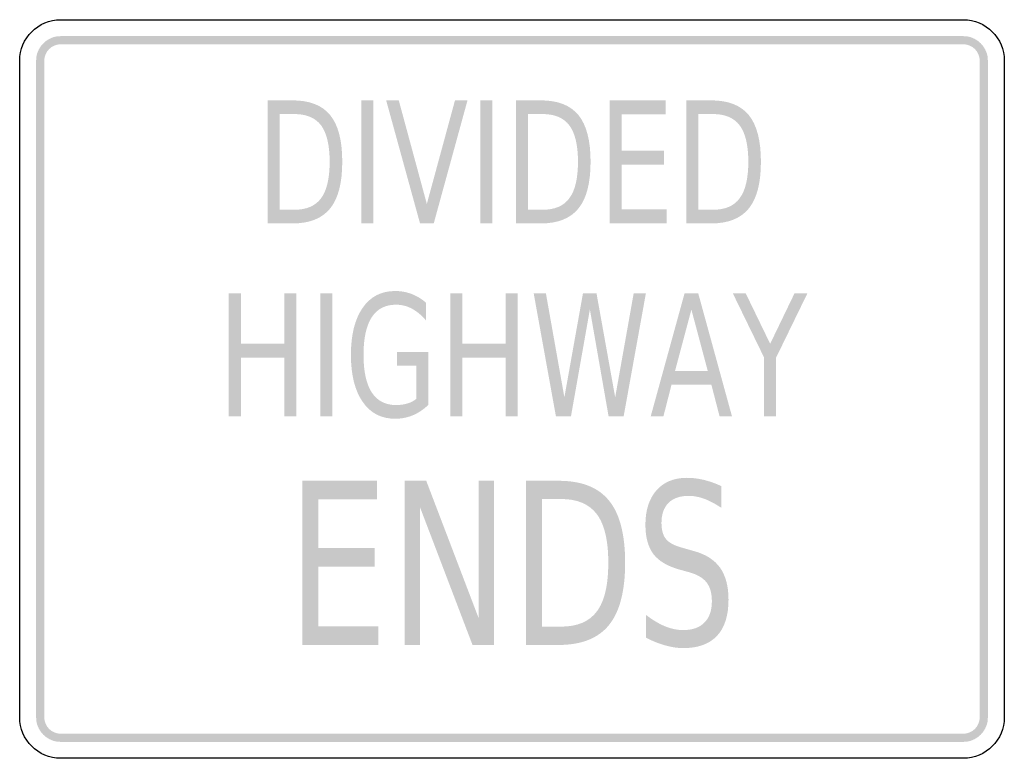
# Model space of a CAD drawing. Header units: inches. Extents: x -0.5 to 0.5, y -0.37 to 0.38.
import ezdxf

# ---------------------------------------------------------------- set-up
doc = ezdxf.new("R2010")
doc.units = ezdxf.units.IN
doc.header["$MEASUREMENT"] = 0

msp = doc.modelspace()

# ---------------------------------------------------------------- hatches: boundary and pattern name
for points in [[(-0.4583, 0.3583), (-0.4608, 0.3582), (-0.4632, 0.3579), (-0.4656, 0.3573), (-0.4679, 0.3564), (-0.4701, 0.3554), (-0.4722, 0.3541), (-0.4742, 0.3527), (-0.476, 0.351), (-0.4777, 0.3492), (-0.4791, 0.3472), (-0.4804, 0.3451), (-0.4814, 0.3429), (-0.4823, 0.3406), (-0.4829, 0.3382), (-0.4832, 0.3358), (-0.4833, 0.3333), (-0.475, 0.3333), (-0.4749, 0.335), (-0.4747, 0.3366), (-0.4743, 0.3382), (-0.4737, 0.3397), (-0.473, 0.3412), (-0.4722, 0.3426), (-0.4712, 0.3439), (-0.4701, 0.3451), (-0.4689, 0.3462), (-0.4676, 0.3472), (-0.4662, 0.348), (-0.4647, 0.3487), (-0.4632, 0.3493), (-0.4616, 0.3497), (-0.46, 0.3499), (-0.4583, 0.35), (-0.4583, 0.3583)], [(-0.4583, 0.35), (0.4583, 0.35), (0.4583, 0.3583), (-0.4583, 0.3583), (-0.4583, 0.35)], [(0.4833, 0.3333), (0.4832, 0.3358), (0.4829, 0.3382), (0.4823, 0.3406), (0.4814, 0.3429), (0.4804, 0.3451), (0.4791, 0.3472), (0.4777, 0.3492), (0.476, 0.351), (0.4742, 0.3527), (0.4722, 0.3541), (0.4701, 0.3554), (0.4679, 0.3564), (0.4656, 0.3573), (0.4632, 0.3579), (0.4608, 0.3582), (0.4583, 0.3583), (0.4583, 0.35), (0.46, 0.3499), (0.4616, 0.3497), (0.4632, 0.3493), (0.4647, 0.3487), (0.4662, 0.348), (0.4676, 0.3472), (0.4689, 0.3462), (0.4701, 0.3451), (0.4712, 0.3439), (0.4722, 0.3426), (0.473, 0.3412), (0.4737, 0.3397), (0.4743, 0.3382), (0.4747, 0.3366), (0.4749, 0.335), (0.475, 0.3333), (0.4833, 0.3333)], [(-0.475, -0.3333), (-0.475, 0.3333), (-0.4833, 0.3333), (-0.4833, -0.3333), (-0.475, -0.3333)], [(0.475, 0.3333), (0.475, -0.3333), (0.4833, -0.3333), (0.4833, 0.3333), (0.475, 0.3333)], [(-0.1529, 0.2931), (-0.1408, 0.2931), (-0.1408, 0.1681), (-0.1529, 0.1681), (-0.1529, 0.2931)], [(-0.0934, 0.1681), (-0.1278, 0.2931), (-0.115, 0.2931), (-0.0865, 0.1879), (-0.0579, 0.2931), (-0.0452, 0.2931), (-0.0795, 0.1681), (-0.0934, 0.1681)], [(-0.0322, 0.2931), (-0.02, 0.2931), (-0.02, 0.1681), (-0.0322, 0.1681), (-0.0322, 0.2931)], [(0.0992, 0.2931), (0.1561, 0.2931), (0.1561, 0.2789), (0.1114, 0.2789), (0.1114, 0.2419), (0.1543, 0.2419), (0.1543, 0.2277), (0.1114, 0.2277), (0.1114, 0.1824), (0.1572, 0.1824), (0.1572, 0.1681), (0.0992, 0.1681), (0.0992, 0.2931)], [(-0.2876, 0.0973), (-0.2754, 0.0973), (-0.2754, 0.046), (-0.2312, 0.046), (-0.2312, 0.0973), (-0.219, 0.0973), (-0.219, -0.0277), (-0.2312, -0.0277), (-0.2312, 0.0318), (-0.2754, 0.0318), (-0.2754, -0.0277), (-0.2876, -0.0277), (-0.2876, 0.0973)], [(-0.1948, 0.0973), (-0.1826, 0.0973), (-0.1826, -0.0277), (-0.1948, -0.0277), (-0.1948, 0.0973)], [(-0.0628, 0.0973), (-0.0506, 0.0973), (-0.0506, 0.046), (-0.0064, 0.046), (-0.0064, 0.0973), (0.0058, 0.0973), (0.0058, -0.0277), (-0.0064, -0.0277), (-0.0064, 0.0318), (-0.0506, 0.0318), (-0.0506, -0.0277), (-0.0628, -0.0277), (-0.0628, 0.0973)], [(0.022, 0.0973), (0.0344, 0.0973), (0.0532, -0.0084), (0.0721, 0.0973), (0.0858, 0.0973), (0.1048, -0.0084), (0.1236, 0.0973), (0.136, 0.0973), (0.1134, -0.0277), (0.0981, -0.0277), (0.0791, 0.0808), (0.0599, -0.0277), (0.0446, -0.0277), (0.022, 0.0973)], [(0.2242, 0.0973), (0.2373, 0.0973), (0.2622, 0.0459), (0.287, 0.0973), (0.3001, 0.0973), (0.2682, 0.0318), (0.2682, -0.0277), (0.2561, -0.0277), (0.2561, 0.0318), (0.2242, 0.0973)], [(-0.213, -0.0932), (-0.1371, -0.0932), (-0.1371, -0.1122), (-0.1967, -0.1122), (-0.1967, -0.1615), (-0.1395, -0.1615), (-0.1395, -0.1805), (-0.1967, -0.1805), (-0.1967, -0.2409), (-0.1356, -0.2409), (-0.1356, -0.2599), (-0.213, -0.2599), (-0.213, -0.0932)], [(-0.109, -0.0932), (-0.0871, -0.0932), (-0.0339, -0.2326), (-0.0339, -0.0932), (-0.0182, -0.0932), (-0.0182, -0.2599), (-0.0401, -0.2599), (-0.0933, -0.1204), (-0.0933, -0.2599), (-0.109, -0.2599), (-0.109, -0.0932)], [(-0.4833, -0.3333), (-0.4832, -0.3358), (-0.4829, -0.3382), (-0.4823, -0.3406), (-0.4814, -0.3429), (-0.4804, -0.3451), (-0.4791, -0.3472), (-0.4777, -0.3492), (-0.476, -0.351), (-0.4742, -0.3527), (-0.4722, -0.3541), (-0.4701, -0.3554), (-0.4679, -0.3564), (-0.4656, -0.3573), (-0.4632, -0.3579), (-0.4608, -0.3582), (-0.4583, -0.3583), (-0.4583, -0.35), (-0.46, -0.3499), (-0.4616, -0.3497), (-0.4632, -0.3493), (-0.4647, -0.3487), (-0.4662, -0.348), (-0.4676, -0.3472), (-0.4689, -0.3462), (-0.4701, -0.3451), (-0.4712, -0.3439), (-0.4722, -0.3426), (-0.473, -0.3412), (-0.4737, -0.3397), (-0.4743, -0.3382), (-0.4747, -0.3366), (-0.4749, -0.335), (-0.475, -0.3333), (-0.4833, -0.3333)], [(0.4583, -0.3583), (0.4608, -0.3582), (0.4632, -0.3579), (0.4656, -0.3573), (0.4679, -0.3564), (0.4701, -0.3554), (0.4722, -0.3541), (0.4742, -0.3527), (0.476, -0.351), (0.4777, -0.3492), (0.4791, -0.3472), (0.4804, -0.3451), (0.4814, -0.3429), (0.4823, -0.3406), (0.4829, -0.3382), (0.4832, -0.3358), (0.4833, -0.3333), (0.475, -0.3333), (0.4749, -0.335), (0.4747, -0.3366), (0.4743, -0.3382), (0.4737, -0.3397), (0.473, -0.3412), (0.4722, -0.3426), (0.4712, -0.3439), (0.4701, -0.3451), (0.4689, -0.3462), (0.4676, -0.3472), (0.4662, -0.348), (0.4647, -0.3487), (0.4632, -0.3493), (0.4616, -0.3497), (0.46, -0.3499), (0.4583, -0.35), (0.4583, -0.3583)], [(0.4583, -0.35), (-0.4583, -0.35), (-0.4583, -0.3583), (0.4583, -0.3583), (0.4583, -0.35)]]:
    msp.add_hatch(color=7).paths.add_polyline_path(points)
h = msp.add_hatch(color=7)
edge = h.paths.add_edge_path()
edge.add_line((-0.248, 0.2931), (-0.223, 0.2931))
edge.add_spline(control_points=[(-0.223, 0.2931), (-0.2056, 0.2931), (-0.1927, 0.2881), (-0.1846, 0.278), (-0.1764, 0.268), (-0.1724, 0.2522), (-0.1724, 0.2308), (-0.1724, 0.2092), (-0.1765, 0.1934), (-0.1847, 0.1833), (-0.1929, 0.1732), (-0.2056, 0.1681), (-0.223, 0.1681)], knot_values=[0, 0, 0, 0, 1, 1, 1, 2, 2, 2, 3, 3, 3, 4, 4, 4, 4], degree=3, periodic=0)
edge.add_line((-0.223, 0.1681), (-0.248, 0.1681))
edge.add_line((-0.248, 0.1681), (-0.248, 0.2931))
edge = h.paths.add_edge_path(flags=0)
edge.add_line((-0.2358, 0.2792), (-0.2358, 0.182))
edge.add_line((-0.2358, 0.182), (-0.2211, 0.182))
edge.add_spline(control_points=[(-0.2211, 0.182), (-0.2087, 0.182), (-0.1996, 0.1859), (-0.1938, 0.1938), (-0.1881, 0.2016), (-0.1852, 0.2139), (-0.1852, 0.2308), (-0.1852, 0.2475), (-0.1881, 0.2598), (-0.1938, 0.2676), (-0.1996, 0.2753), (-0.2087, 0.2792), (-0.2211, 0.2792)], knot_values=[0, 0, 0, 0, 1, 1, 1, 2, 2, 2, 3, 3, 3, 4, 4, 4, 4], degree=3, periodic=0)
edge.add_line((-0.2211, 0.2792), (-0.2358, 0.2792))
h = msp.add_hatch(color=7)
edge = h.paths.add_edge_path()
edge.add_line((0.0042, 0.2931), (0.0292, 0.2931))
edge.add_spline(control_points=[(0.0292, 0.2931), (0.0466, 0.2931), (0.0594, 0.2881), (0.0676, 0.278), (0.0757, 0.268), (0.0798, 0.2522), (0.0798, 0.2308), (0.0798, 0.2092), (0.0757, 0.1934), (0.0675, 0.1833), (0.0593, 0.1732), (0.0465, 0.1681), (0.0292, 0.1681)], knot_values=[0, 0, 0, 0, 1, 1, 1, 2, 2, 2, 3, 3, 3, 4, 4, 4, 4], degree=3, periodic=0)
edge.add_line((0.0292, 0.1681), (0.0042, 0.1681))
edge.add_line((0.0042, 0.1681), (0.0042, 0.2931))
edge = h.paths.add_edge_path(flags=0)
edge.add_line((0.0164, 0.2792), (0.0164, 0.182))
edge.add_line((0.0164, 0.182), (0.031, 0.182))
edge.add_spline(control_points=[(0.031, 0.182), (0.0435, 0.182), (0.0526, 0.1859), (0.0583, 0.1938), (0.0641, 0.2016), (0.067, 0.2139), (0.067, 0.2308), (0.067, 0.2475), (0.0641, 0.2598), (0.0583, 0.2676), (0.0526, 0.2753), (0.0435, 0.2792), (0.031, 0.2792)], knot_values=[0, 0, 0, 0, 1, 1, 1, 2, 2, 2, 3, 3, 3, 4, 4, 4, 4], degree=3, periodic=0)
edge.add_line((0.031, 0.2792), (0.0164, 0.2792))
h = msp.add_hatch(color=7)
edge = h.paths.add_edge_path()
edge.add_line((0.1772, 0.2931), (0.2022, 0.2931))
edge.add_spline(control_points=[(0.2022, 0.2931), (0.2196, 0.2931), (0.2324, 0.2881), (0.2406, 0.278), (0.2487, 0.268), (0.2528, 0.2522), (0.2528, 0.2308), (0.2528, 0.2092), (0.2487, 0.1934), (0.2405, 0.1833), (0.2323, 0.1732), (0.2195, 0.1681), (0.2022, 0.1681)], knot_values=[0, 0, 0, 0, 1, 1, 1, 2, 2, 2, 3, 3, 3, 4, 4, 4, 4], degree=3, periodic=0)
edge.add_line((0.2022, 0.1681), (0.1772, 0.1681))
edge.add_line((0.1772, 0.1681), (0.1772, 0.2931))
edge = h.paths.add_edge_path(flags=0)
edge.add_line((0.1894, 0.2792), (0.1894, 0.182))
edge.add_line((0.1894, 0.182), (0.2041, 0.182))
edge.add_spline(control_points=[(0.2041, 0.182), (0.2165, 0.182), (0.2256, 0.1859), (0.2313, 0.1938), (0.2371, 0.2016), (0.24, 0.2139), (0.24, 0.2308), (0.24, 0.2475), (0.2371, 0.2598), (0.2313, 0.2676), (0.2256, 0.2753), (0.2165, 0.2792), (0.2041, 0.2792)], knot_values=[0, 0, 0, 0, 1, 1, 1, 2, 2, 2, 3, 3, 3, 4, 4, 4, 4], degree=3, periodic=0)
edge.add_line((0.2041, 0.2792), (0.1894, 0.2792))
h = msp.add_hatch(color=7)
edge = h.paths.add_edge_path()
edge.add_line((-0.0971, -0.0099), (-0.0971, 0.0237))
edge.add_line((-0.0971, 0.0237), (-0.1169, 0.0237))
edge.add_line((-0.1169, 0.0237), (-0.1169, 0.0376))
edge.add_line((-0.1169, 0.0376), (-0.085, 0.0376))
edge.add_line((-0.085, 0.0376), (-0.085, -0.0161))
edge.add_spline(control_points=[(-0.085, -0.0161), (-0.0897, -0.0207), (-0.0949, -0.0242), (-0.1005, -0.0266), (-0.1062, -0.029), (-0.1123, -0.0302), (-0.1187, -0.0302), (-0.1328, -0.0302), (-0.1438, -0.0245), (-0.1517, -0.013), (-0.1596, -0.0016), (-0.1636, 0.0143), (-0.1636, 0.0346), (-0.1636, 0.0551), (-0.1596, 0.071), (-0.1517, 0.0824), (-0.1438, 0.0938), (-0.1328, 0.0995), (-0.1187, 0.0995), (-0.1128, 0.0995), (-0.1073, 0.0985), (-0.102, 0.0965), (-0.0967, 0.0945), (-0.0918, 0.0915), (-0.0873, 0.0876)], knot_values=[0, 0, 0, 0, 1, 1, 1, 2, 2, 2, 3, 3, 3, 4, 4, 4, 5, 5, 5, 6, 6, 6, 7, 7, 7, 8, 8, 8, 8], degree=3, periodic=0)
edge.add_line((-0.0873, 0.0876), (-0.0873, 0.0696))
edge.add_spline(control_points=[(-0.0873, 0.0696), (-0.0919, 0.0749), (-0.0966, 0.0789), (-0.1017, 0.0816), (-0.1068, 0.0843), (-0.1121, 0.0856), (-0.1177, 0.0856), (-0.1287, 0.0856), (-0.1369, 0.0814), (-0.1425, 0.0728), (-0.148, 0.0643), (-0.1508, 0.0516), (-0.1508, 0.0346), (-0.1508, 0.0178), (-0.148, 0.0051), (-0.1425, -0.0034), (-0.1369, -0.012), (-0.1287, -0.0163), (-0.1177, -0.0163), (-0.1134, -0.0163), (-0.1095, -0.0157), (-0.1061, -0.0147), (-0.1028, -0.0137), (-0.0997, -0.0121), (-0.0971, -0.0099)], knot_values=[0, 0, 0, 0, 1, 1, 1, 2, 2, 2, 3, 3, 3, 4, 4, 4, 5, 5, 5, 6, 6, 6, 7, 7, 7, 8, 8, 8, 8], degree=3, periodic=0)
h = msp.add_hatch(color=7)
h.paths.add_polyline_path([(0.1753, 0.0973), (0.1891, 0.0973), (0.2234, -0.0277), (0.2108, -0.0277), (0.2025, 0.0043), (0.162, 0.0043), (0.1538, -0.0277), (0.1409, -0.0277), (0.1753, 0.0973)])
h.paths.add_polyline_path([(0.1822, 0.0806), (0.1656, 0.0184), (0.1988, 0.0184), (0.1822, 0.0806)], flags=0)
h = msp.add_hatch(color=7)
edge = h.paths.add_edge_path()
edge.add_line((0.0141, -0.0932), (0.0474, -0.0932))
edge.add_spline(control_points=[(0.0474, -0.0932), (0.0707, -0.0932), (0.0877, -0.0999), (0.0986, -0.1134), (0.1095, -0.1268), (0.1149, -0.1478), (0.1149, -0.1764), (0.1149, -0.2051), (0.1094, -0.2262), (0.0985, -0.2397), (0.0876, -0.2531), (0.0705, -0.2599), (0.0474, -0.2599)], knot_values=[0, 0, 0, 0, 1, 1, 1, 2, 2, 2, 3, 3, 3, 4, 4, 4, 4], degree=3, periodic=0)
edge.add_line((0.0474, -0.2599), (0.0141, -0.2599))
edge.add_line((0.0141, -0.2599), (0.0141, -0.0932))
edge = h.paths.add_edge_path(flags=0)
edge.add_line((0.0303, -0.1117), (0.0303, -0.2413))
edge.add_line((0.0303, -0.2413), (0.0499, -0.2413))
edge.add_spline(control_points=[(0.0499, -0.2413), (0.0664, -0.2413), (0.0786, -0.2361), (0.0863, -0.2257), (0.094, -0.2153), (0.0978, -0.1988), (0.0978, -0.1764), (0.0978, -0.154), (0.094, -0.1377), (0.0863, -0.1273), (0.0786, -0.1169), (0.0664, -0.1117), (0.0499, -0.1117)], knot_values=[0, 0, 0, 0, 1, 1, 1, 2, 2, 2, 3, 3, 3, 4, 4, 4, 4], degree=3, periodic=0)
edge.add_line((0.0499, -0.1117), (0.0303, -0.1117))
h = msp.add_hatch(color=7)
edge = h.paths.add_edge_path()
edge.add_line((0.2127, -0.0987), (0.2127, -0.1207))
edge.add_spline(control_points=[(0.2127, -0.1207), (0.2065, -0.1166), (0.2007, -0.1135), (0.1953, -0.1115), (0.1898, -0.1095), (0.1845, -0.1085), (0.1795, -0.1085), (0.1706, -0.1085), (0.1638, -0.1109), (0.159, -0.1156), (0.1542, -0.1204), (0.1518, -0.1272), (0.1518, -0.136), (0.1518, -0.1433), (0.1534, -0.1489), (0.1566, -0.1526), (0.1597, -0.1564), (0.1658, -0.1594), (0.1747, -0.1617)], knot_values=[0, 0, 0, 0, 1, 1, 1, 2, 2, 2, 3, 3, 3, 4, 4, 4, 5, 5, 5, 6, 6, 6, 6], degree=3, periodic=0)
edge.add_line((0.1747, -0.1617), (0.1845, -0.1645))
edge.add_spline(control_points=[(0.1845, -0.1645), (0.1966, -0.1677), (0.2055, -0.1734), (0.2113, -0.1814), (0.217, -0.1895), (0.2199, -0.2003), (0.2199, -0.2139), (0.2199, -0.23), (0.216, -0.2423), (0.2083, -0.2506), (0.2005, -0.2589), (0.1891, -0.2631), (0.174, -0.2631), (0.1683, -0.2631), (0.1622, -0.2622), (0.1558, -0.2604), (0.1494, -0.2586), (0.1428, -0.256), (0.136, -0.2525)], knot_values=[0, 0, 0, 0, 1, 1, 1, 2, 2, 2, 3, 3, 3, 4, 4, 4, 5, 5, 5, 6, 6, 6, 6], degree=3, periodic=0)
edge.add_line((0.136, -0.2525), (0.136, -0.2293))
edge.add_spline(control_points=[(0.136, -0.2293), (0.1426, -0.2344), (0.149, -0.2383), (0.1553, -0.2409), (0.1617, -0.2435), (0.1679, -0.2448), (0.174, -0.2448), (0.1832, -0.2448), (0.1904, -0.2423), (0.1954, -0.2372), (0.2005, -0.2321), (0.203, -0.2249), (0.203, -0.2156), (0.203, -0.2074), (0.2012, -0.201), (0.1976, -0.1964), (0.194, -0.1917), (0.188, -0.1883), (0.1797, -0.186)], knot_values=[0, 0, 0, 0, 1, 1, 1, 2, 2, 2, 3, 3, 3, 4, 4, 4, 5, 5, 5, 6, 6, 6, 6], degree=3, periodic=0)
edge.add_line((0.1797, -0.186), (0.1699, -0.1833))
edge.add_spline(control_points=[(0.1699, -0.1833), (0.1578, -0.1799), (0.149, -0.1747), (0.1436, -0.1676), (0.1382, -0.1604), (0.1355, -0.1505), (0.1355, -0.1377), (0.1355, -0.123), (0.1393, -0.1114), (0.1467, -0.1029), (0.1542, -0.0944), (0.1645, -0.0902), (0.1776, -0.0902), (0.1832, -0.0902), (0.189, -0.0909), (0.1948, -0.0923), (0.2007, -0.0937), (0.2066, -0.0958), (0.2127, -0.0987)], knot_values=[0, 0, 0, 0, 1, 1, 1, 2, 2, 2, 3, 3, 3, 4, 4, 4, 5, 5, 5, 6, 6, 6, 6], degree=3, periodic=0)

# ---------------------------------------------------------------- linework, layer by layer
at = {"color": 7}
for points in [[(-0.4583, 0.375), (0.4583, 0.375)], [(-0.5, -0.3333), (-0.5, 0.3333)], [(0.5, 0.3333), (0.5, -0.3333)], [(0.4583, -0.375), (-0.4583, -0.375)]]:
    msp.add_lwpolyline(points, dxfattribs=at)
for points in [[(-0.5, 0.3333), (-0.5, 0.3563), (-0.4813, 0.375), (-0.4583, 0.375)], [(0.4583, 0.375), (0.4813, 0.375), (0.5, 0.3563), (0.5, 0.3333)], [(-0.4583, -0.375), (-0.4813, -0.375), (-0.5, -0.3563), (-0.5, -0.3333)], [(0.5, -0.3333), (0.5, -0.3563), (0.4813, -0.375), (0.4583, -0.375)]]:
    msp.add_open_spline(points, degree=3, dxfattribs=at)

doc.saveas('drawing.dxf')
